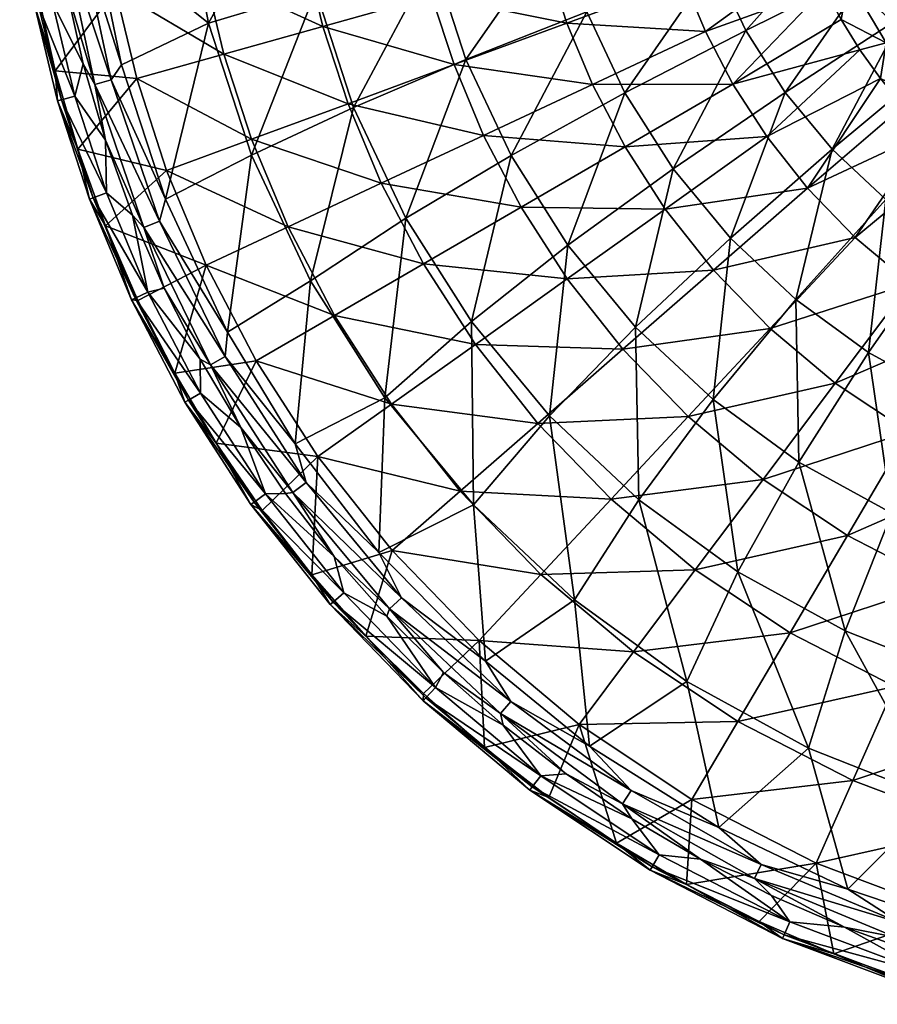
# Model space of a CAD drawing. Header units: inches. Extents: x -225 to 225, y -225 to 225.
# Tile 1 of 11: x -223 to -75, y -217 to -47. Entities that reach past the tile are written whole.
import ezdxf

# ---------------------------------------------------------------- set-up
doc = ezdxf.new("R2010")
doc.units = ezdxf.units.IN
doc.header["$MEASUREMENT"] = 0
doc.layers.add('Layer 1', color=7, linetype='Continuous')

# ---------------------------------------------------------------- blocks, each defined once
blk = doc.blocks.new('Cup')
at = {"color": 9, "true_color": 0xc0c0c0}
mesh = blk.add_polyface(dxfattribs=at)
corners = [(-183.3, -70.36, -20.03), (-190.72, -47.53, -20.03), (-172.17, -41.94, -36.8), (-146.22, -53.82, -51.34), (-125.32, -45.55, -63.46), (-138.4, -70.43, -51.34), (-155.33, -18.32, -51.34), (-151.89, -36.36, -51.34), (-165.63, -62.09, -36.8), (-130.13, -30.77, -63.46), (-133.04, -15.51, -63.46), (-176.14, -21.14, -36.8), (-176.48, 0, -37.57), (-155.59, 0, -51.88), (-133.26, 0, -63.81), (-166.6, -61.46, -57.5), (-148.27, -54.7, -69.48), (-170.94, -48.07, -57.5), (-156.73, -20.31, -69.48), (-157.73, -9.87, -69.48), (-177.22, -11.09, -57.5), (-154.91, -31.29, -69.48), (-134.51, -27.17, -78.84), (-124.31, -58.12, -78.84), (-143.16, -66.93, -69.48), (-128.75, -47.5, -78.84), (-152.14, -42.78, -69.48), (-132.1, -37.15, -78.84), (-136.96, -8.57, -78.84), (-136.09, -17.63, -78.84), (-137.23, 0, -78.84), (-158.04, 0, -69.48), (-174.05, -35.16, -57.5), (-191.49, -38.68, -43.21), (-176.1, -22.82, -57.5), (-177.57, 0, -57.5), (-188.06, -52.89, -43.21), (-183.28, -67.61, -43.21), (-193.74, -25.1, -43.21)]
mesh.append_faces([[corners[k] for k in face] for face in [(0, 1, 2), (3, 4, 5), (2, 6, 7), (3, 8, 7), (2, 7, 8), (4, 3, 9), (7, 9, 3), (10, 9, 7), (2, 8, 0), (11, 6, 2), (6, 10, 7), (11, 12, 13), (11, 2, 1), (13, 6, 11), (6, 13, 14), (14, 10, 6), (15, 16, 17), (18, 19, 20), (18, 21, 22), (23, 16, 24), (25, 26, 16), (21, 26, 27), (28, 19, 29), (26, 25, 27), (27, 22, 21), (28, 30, 31), (29, 19, 18), (17, 32, 33), (26, 32, 17), (34, 32, 21), (26, 17, 16), (32, 26, 21), (19, 31, 35), (29, 18, 22), (18, 20, 34), (19, 28, 31), (15, 17, 36), (15, 36, 37), (34, 38, 32), (18, 34, 21), (20, 19, 35)]], dxfattribs={"color": 9})
mesh = blk.add_polyface(dxfattribs=at)
corners = [(-107.16, -25.18, -73.01), (-83.27, -19.59, -79.88), (-103.23, -37.27, -73.01), (-110.38, -72.72, -63.46), (-97.81, -48.78, -73.01), (-91, -59.52, -73.01), (-118.71, -59.6, -63.46), (-125.32, -45.55, -63.46), (-138.4, -70.43, -51.34), (-130.13, -30.77, -63.46), (-109.54, -12.69, -73.01), (-133.04, -15.51, -63.46), (-85.13, -9.87, -79.88), (-133.26, 0, -63.81), (-109.74, 0, -73.21), (-85.34, 0, -79.97), (-104.78, -48.99, -85.43), (-100.03, -58.07, -85.43), (-84.21, -41.5, -89.23), (-86.74, -35.89, -89.23), (-88.9, -30.15, -89.23), (-108.52, -40.03, -85.43), (-90.68, -24.27, -89.23), (-113.38, -22.9, -85.43), (-111.35, -31.31, -85.43), (-93.89, 0, -89.23), (-115.67, 0, -85.43), (-93.68, -6.15, -89.23), (-114.71, -14.86, -85.43), (-92.07, -18.29, -89.23), (-93.07, -12.25, -89.23), (-115.44, -7.22, -85.43), (-134.51, -27.17, -78.84), (-132.1, -37.15, -78.84), (-128.75, -47.5, -78.84), (-124.31, -58.12, -78.84), (-136.09, -17.63, -78.84), (-136.96, -8.57, -78.84), (-137.23, 0, -78.84), (-148.27, -54.7, -69.48)]
mesh.append_faces([[corners[k] for k in face] for face in [(0, 1, 2), (3, 4, 5), (3, 6, 4), (2, 4, 6), (7, 2, 6), (8, 7, 6), (2, 7, 0), (9, 0, 7), (10, 0, 9), (11, 10, 9), (10, 12, 0), (11, 13, 14), (14, 10, 11), (10, 14, 15), (16, 17, 18), (19, 20, 21), (22, 23, 24), (25, 26, 27), (28, 23, 29), (30, 27, 31), (29, 23, 22), (30, 31, 28), (24, 32, 33), (22, 24, 20), (16, 19, 21), (20, 24, 21), (34, 35, 16), (33, 34, 21), (35, 17, 16), (23, 36, 32), (21, 34, 16), (28, 31, 37), (33, 21, 24), (24, 23, 32), (31, 26, 38), (30, 28, 29), (28, 37, 36), (31, 27, 26), (39, 35, 34), (28, 36, 23), (37, 31, 38)]], dxfattribs={"color": 9})
mesh = blk.add_polyface(dxfattribs=at)
corners = [(-190.72, -47.53, -20.03), (-195.21, -23.96, -20.03), (-176.14, -21.14, -36.8), (-198.15, -77.97, -2.45), (-205.77, -54.75, -2.49), (-210.58, -31.57, -2.51), (-210.4, -58.11), (-208.55, -67.75), (-212.38, -54.53), (-215.39, -41.08), (-215.88, -32.37), (-217.54, -27.49), (-191.49, -38.68, -43.21), (-174.05, -35.16, -57.5), (-193.74, -25.1, -43.21), (-170.94, -48.07, -57.5), (-188.06, -52.89, -43.21), (-203.13, -57.12, -26.98), (-183.28, -67.61, -43.21), (-206.83, -41.78, -26.98), (-209.26, -27.11, -26.98), (-217.24, -55.77, -9.3), (-213.31, -69.31, -9.3), (-220.31, -42.02, -9.3), (-222.51, -28.12, -9.3), (-207.56, -57.33, -0.65), (-212.96, -31.93, -0.66), (-220.78, -44.6, -6.51), (-216.83, -60.98, -6.51), (-223.38, -28.94, -6.51), (-216.16, -60.79, -3.15), (-220.1, -44.46, -3.15), (-222.68, -28.85, -3.15), (-217.72, -43.98, -0.72), (-213.83, -60.13, -0.72), (-220.28, -28.54, -0.72)]
mesh.append_faces([[corners[k] for k in face] for face in [(0, 1, 2), (0, 3, 4), (0, 4, 5), (5, 1, 0), (6, 7, 8), (9, 10, 6), (9, 6, 8), (9, 11, 10), (12, 13, 14), (15, 12, 16), (17, 18, 16), (19, 16, 12), (19, 17, 16), (12, 14, 20), (12, 20, 19), (17, 21, 22), (19, 23, 21), (17, 19, 21), (20, 24, 23), (19, 20, 23), (25, 6, 10), (26, 4, 25), (26, 5, 4), (10, 26, 25), (27, 28, 21), (23, 29, 27), (21, 23, 27), (24, 29, 23), (27, 30, 28), (31, 27, 29), (30, 27, 31), (32, 31, 29), (31, 33, 34), (34, 30, 31), (32, 35, 33), (33, 31, 32), (34, 8, 7), (33, 9, 8), (34, 33, 8), (35, 11, 9), (33, 35, 9)]], dxfattribs={"color": 9})
mesh = blk.add_polyface(dxfattribs=at)
corners = [(-86.74, -35.89, -89.23), (-84.21, -41.5, -89.23), (-80.07, -39.89, -90.85), (-73.54, -50.94, -90.85), (-81.32, -46.9, -89.23), (-78.08, -52.13, -89.23), (-77.08, -38.4, -94.58), (-70.79, -49.03, -94.58), (-74.51, -57.12, -89.23), (-70.61, -61.87, -89.23), (-64.78, -61.69, -90.85), (-62.36, -59.39, -94.58), (-64.5, -55.37, -99.17), (-58.57, -61.61, -99.17), (-69.78, -48.55, -99.17), (-74.33, -41.25, -99.17), (-76, -37.95, -79.88), (-91, -59.52, -73.01), (-97.81, -48.78, -73.01), (-70.7, -46.31, -79.88), (-82.89, -69.31, -73.01), (-49.79, -33.1, -83.98), (-64.39, -53.93, -79.88), (-103.23, -37.27, -73.01), (-80.22, -29, -79.88), (-94.18, -67.15, -85.43), (-100.03, -58.07, -85.43), (-104.78, -48.99, -85.43), (-67.78, -51.25, -105), (-72.9, -43.66, -105), (-61.89, -58.23, -105), (-77.18, -35.55, -105), (-65.62, -51.69, -108.54), (-73.89, -38.97, -108.54), (-65.36, -46.16, -110), (-70.1, -38.57, -110), (-59.79, -53.18, -110)]
mesh.append_faces([[corners[k] for k in face] for face in [(0, 1, 2), (3, 4, 5), (6, 2, 7), (4, 3, 2), (8, 9, 10), (8, 10, 3), (5, 8, 3), (2, 1, 4), (11, 12, 7), (10, 11, 3), (11, 7, 3), (3, 7, 2), (12, 11, 13), (14, 7, 12), (15, 7, 14), (15, 6, 7), (16, 17, 18), (19, 20, 17), (19, 21, 22), (19, 22, 20), (23, 24, 18), (16, 19, 17), (24, 16, 18), (25, 8, 5), (5, 26, 25), (1, 0, 27), (26, 4, 1), (4, 26, 5), (14, 28, 29), (12, 30, 28), (12, 13, 30), (14, 29, 15), (12, 28, 14), (29, 31, 15), (29, 28, 32), (32, 28, 30), (33, 29, 32), (33, 31, 29), (33, 32, 34), (35, 33, 34), (32, 36, 34)]], dxfattribs={"color": 9})
mesh = blk.add_polyface(dxfattribs=at)
corners = [(-183.3, -70.36, -20.03), (-173.08, -92.08, -20.03), (-187.43, -100.99, -2.41), (-198.15, -77.97, -2.45), (-165.63, -62.09, -36.8), (-156.61, -81.25, -36.8), (-190.72, -47.53, -20.03), (-203.89, -80.71), (-201.9, -82.87), (-198.42, -93.36), (-208.55, -67.75), (-210.4, -58.11), (-153.57, -89.15, -57.5), (-160.86, -75.21, -57.5), (-176.97, -82.74, -43.21), (-168.95, -98.08, -43.21), (-166.6, -61.46, -57.5), (-183.28, -67.61, -43.21), (-197.97, -73.03, -26.98), (-191.15, -89.37, -26.98), (-203.13, -57.12, -26.98), (-208.55, -82.55, -9.3), (-202.95, -95.49, -9.3), (-213.31, -69.31, -9.3), (-199.2, -81.76, -0.64), (-187.86, -105.19, -0.63), (-207.56, -57.33, -0.65), (-205.77, -54.75, -2.49), (-211.32, -77.96, -6.51), (-204.04, -95.4, -6.51), (-216.83, -60.98, -6.51), (-217.24, -55.77, -9.3), (-203.41, -95.1, -3.15), (-210.67, -77.72, -3.15), (-216.16, -60.79, -3.15), (-208.39, -76.88, -0.72), (-201.22, -94.08, -0.72), (-213.83, -60.13, -0.72)]
mesh.append_faces([[corners[k] for k in face] for face in [(0, 1, 2), (0, 2, 3), (4, 5, 1), (1, 0, 4), (6, 0, 3), (7, 8, 9), (8, 7, 10), (11, 8, 10), (12, 13, 14), (14, 15, 12), (13, 16, 17), (17, 14, 13), (18, 14, 17), (18, 19, 14), (20, 18, 17), (19, 21, 22), (18, 21, 19), (18, 23, 21), (18, 20, 23), (8, 11, 24), (24, 25, 8), (24, 3, 2), (26, 27, 3), (24, 26, 3), (26, 24, 11), (28, 21, 23), (21, 28, 29), (30, 28, 23), (30, 23, 31), (28, 32, 29), (30, 33, 28), (33, 32, 28), (30, 34, 33), (33, 35, 36), (36, 32, 33), (34, 37, 35), (35, 33, 34), (36, 7, 9), (35, 7, 36), (35, 10, 7), (35, 37, 10)]], dxfattribs={"color": 9})
mesh = blk.add_polyface(dxfattribs=at)
corners = [(-128.56, -85.93, -51.34), (-138.4, -70.43, -51.34), (-118.71, -59.6, -63.46), (-116.86, -100.08, -51.34), (-103.48, -112.64, -51.34), (-116.32, -129.96, -36.8), (-110.38, -72.72, -63.46), (-131.76, -115.46, -36.8), (-144.92, -130.84, -20.03), (-145.26, -99.14, -36.8), (-100.48, -84.69, -63.46), (-160.22, -112.35, -20.03), (-156.61, -81.25, -36.8), (-173.08, -92.08, -20.03), (-146.22, -53.82, -51.34), (-165.63, -62.09, -36.8), (-171.81, -122.5, -26.98), (-147.19, -128.45, -43.21), (-159.06, -113.41, -43.21), (-118.68, -68.9, -78.84), (-111.73, -79.67, -78.84), (-94.18, -67.15, -85.43), (-124.31, -58.12, -78.84), (-100.03, -58.07, -85.43), (-128.68, -91.75, -69.48), (-119.07, -103.92, -69.48), (-103.39, -90.23, -78.84), (-136.68, -79.35, -69.48), (-143.16, -66.93, -69.48), (-133.79, -116.76, -57.5), (-121.11, -129.86, -57.5), (-107.79, -115.58, -69.48), (-144.58, -103.09, -57.5), (-94.82, -126.43, -69.48), (-153.57, -89.15, -57.5), (-160.86, -75.21, -57.5), (-166.6, -61.46, -57.5), (-148.27, -54.7, -69.48), (-168.95, -98.08, -43.21)]
mesh.append_faces([[corners[k] for k in face] for face in [(0, 1, 2), (3, 4, 5), (6, 3, 0), (3, 5, 7), (7, 8, 9), (7, 0, 3), (3, 6, 10), (9, 8, 11), (0, 7, 9), (9, 11, 12), (0, 9, 1), (0, 2, 6), (12, 11, 13), (1, 9, 12), (14, 1, 12), (14, 12, 15), (16, 17, 18), (19, 20, 21), (22, 19, 23), (24, 25, 26), (20, 27, 24), (28, 27, 19), (24, 26, 20), (20, 19, 27), (19, 22, 28), (29, 30, 31), (32, 29, 25), (33, 31, 30), (34, 32, 24), (31, 25, 29), (35, 34, 27), (25, 24, 32), (36, 35, 28), (24, 27, 34), (27, 28, 35), (28, 37, 36), (30, 29, 17), (29, 32, 18), (18, 17, 29), (32, 34, 38), (32, 38, 18)]], dxfattribs={"color": 9})
mesh = blk.add_polyface(dxfattribs=at)
corners = [(-64.78, -61.69, -90.85), (-66.41, -66.35, -89.23), (-61.92, -70.55, -89.23), (-70.61, -61.87, -89.23), (-100.48, -84.69, -63.46), (-103.48, -112.64, -51.34), (-116.86, -100.08, -51.34), (-82.89, -69.31, -73.01), (-89.15, -95.33, -63.46), (-76.58, -104.46, -63.46), (-72.54, -132.28, -51.34), (-88.62, -123.44, -51.34), (-63.34, -85.49, -73.01), (-62.97, -111.95, -63.46), (-73.62, -78.02, -73.01), (-110.38, -72.72, -63.46), (-91, -59.52, -73.01), (-57.18, -60.7, -79.88), (-99.18, -142.41, -36.8), (-64.39, -53.93, -79.88), (-69.4, -92.53, -85.43), (-57.17, -74.45, -89.23), (-74.51, -57.12, -89.23), (-94.18, -67.15, -85.43), (-87.15, -76.06, -85.43), (-78.89, -84.59, -85.43), (-82.34, -109.78, -78.84), (-93.59, -100.36, -78.84), (-94.82, -126.43, -69.48), (-80.23, -136.16, -69.48), (-69.67, -118.23, -78.84), (-58.72, -99.65, -85.43), (-103.39, -90.23, -78.84), (-111.73, -79.67, -78.84), (-100.03, -58.07, -85.43), (-118.68, -68.9, -78.84), (-107.79, -115.58, -69.48), (-55.71, -125.41, -78.84), (-119.07, -103.92, -69.48)]
mesh.append_faces([[corners[k] for k in face] for face in [(0, 1, 2), (1, 0, 3), (4, 5, 6), (4, 7, 8), (9, 10, 11), (12, 13, 9), (9, 8, 14), (8, 11, 5), (4, 15, 16), (9, 14, 12), (13, 10, 9), (17, 12, 14), (8, 7, 14), (9, 11, 8), (11, 18, 5), (19, 14, 7), (4, 16, 7), (8, 5, 4), (19, 17, 14), (2, 20, 21), (22, 23, 24), (24, 1, 3), (22, 24, 3), (25, 2, 1), (1, 24, 25), (20, 2, 25), (26, 20, 27), (28, 29, 30), (31, 26, 30), (32, 27, 25), (26, 31, 20), (33, 32, 24), (27, 20, 25), (32, 25, 24), (33, 24, 23), (23, 34, 35), (36, 28, 26), (29, 37, 30), (27, 38, 36), (28, 30, 26), (36, 26, 27), (27, 32, 38)]], dxfattribs={"color": 9})
mesh = blk.add_polyface(dxfattribs=at)
corners = [(-173.08, -92.08, -20.03), (-160.22, -112.35, -20.03), (-175.74, -120.26, -2.36), (-161.27, -139.09, -2.3), (-187.43, -100.99, -2.41), (-176.16, -128.68), (-177.41, -128.89), (-185.15, -117.49), (-192.17, -105.63), (-190.39, -106.61), (-198.42, -93.36), (-201.9, -82.87), (-168.95, -98.08, -43.21), (-176.97, -82.74, -43.21), (-191.15, -89.37, -26.98), (-182.49, -105.94, -26.98), (-159.06, -113.41, -43.21), (-171.81, -122.5, -26.98), (-196.55, -108.05, -9.3), (-189.39, -120.17, -9.3), (-181.46, -131.83, -9.3), (-202.95, -95.49, -9.3), (-173.85, -126.99, -0.61), (-187.86, -105.19, -0.63), (-199.2, -81.76, -0.64), (-183.4, -130.76, -6.51), (-194.8, -113.09, -6.51), (-192.1, -111.52, -0.72), (-203.41, -95.1, -3.15), (-201.22, -94.08, -0.72), (-204.04, -95.4, -6.51), (-208.55, -82.55, -9.3), (-182.83, -130.36, -3.15), (-194.19, -112.74, -3.15), (-180.86, -128.95, -0.72)]
mesh.append_faces([[corners[k] for k in face] for face in [(0, 1, 2), (1, 3, 2), (0, 2, 4), (5, 6, 7), (7, 8, 9), (8, 10, 9), (11, 9, 10), (9, 5, 7), (12, 13, 14), (15, 16, 12), (15, 17, 16), (18, 15, 14), (12, 14, 15), (17, 19, 20), (15, 18, 19), (17, 15, 19), (14, 21, 18), (9, 22, 5), (23, 9, 11), (9, 23, 22), (23, 4, 2), (22, 23, 2), (23, 24, 4), (25, 19, 26), (19, 18, 26), (27, 28, 29), (21, 30, 18), (26, 18, 30), (31, 30, 21), (26, 32, 25), (30, 33, 26), (26, 33, 32), (28, 33, 30), (33, 27, 34), (34, 32, 33), (8, 27, 29), (28, 27, 33), (34, 7, 6), (27, 8, 7), (34, 27, 7), (29, 10, 8)]], dxfattribs={"color": 9})
mesh = blk.add_polyface(dxfattribs=at)
corners = [(-160.22, -112.35, -20.03), (-144.92, -130.84, -20.03), (-161.27, -139.09, -2.3), (-142.82, -157.88, -2.22), (-140.23, -166.96), (-150.11, -159.85), (-159.43, -148.83), (-159.86, -150.1), (-168.97, -139.76), (-176.16, -128.68), (-177.41, -128.89), (-158.98, -138.75, -26.98), (-172.83, -142.96, -9.3), (-163.52, -153.53, -9.3), (-171.81, -122.5, -26.98), (-147.19, -128.45, -43.21), (-153.55, -163.5, -9.3), (-143.92, -154.32, -26.98), (-181.46, -131.83, -9.3), (-157.37, -146.9, -0.59), (-173.85, -126.99, -0.61), (-138.45, -164.84, -0.57), (-175.74, -120.26, -2.36), (-153.62, -164.72, -6.51), (-169.7, -148.1, -6.51), (-153.15, -164.22, -3.15), (-183.4, -130.76, -6.51), (-180.86, -128.95, -0.72), (-167.35, -146.05, -0.72), (-182.83, -130.36, -3.15), (-189.39, -120.17, -9.3), (-142.97, -172.82, -9.3), (-169.18, -147.65, -3.15), (-134.73, -179.64, -3.15), (-151.49, -162.44, -0.72), (-139.79, -168.95)]
mesh.append_faces([[corners[k] for k in face] for face in [(0, 1, 2), (1, 3, 2), (4, 5, 6), (7, 8, 6), (6, 8, 9), (10, 9, 8), (7, 6, 5), (11, 12, 13), (12, 11, 14), (14, 11, 15), (16, 17, 13), (17, 11, 13), (18, 12, 14), (6, 9, 19), (19, 9, 20), (6, 19, 21), (19, 2, 3), (20, 22, 2), (19, 20, 2), (23, 24, 25), (24, 23, 13), (16, 13, 23), (26, 24, 12), (13, 12, 24), (18, 26, 12), (27, 28, 29), (26, 18, 30), (31, 16, 23), (7, 28, 8), (26, 32, 24), (23, 25, 33), (24, 32, 25), (26, 29, 32), (32, 28, 34), (34, 25, 32), (8, 28, 27), (29, 28, 32), (34, 5, 35), (5, 34, 7), (34, 28, 7), (27, 10, 8)]], dxfattribs={"color": 9})
mesh = blk.add_polyface(dxfattribs=at)
corners = [(-62.97, -111.95, -63.46), (-55.47, -139.04, -51.34), (-72.54, -132.28, -51.34), (-80.17, -197.34, -1.99), (-86.97, -172.94, -20.03), (-64.65, -181.78, -20.03), (-102.49, -186.63, -2.07), (-108, -161.38, -20.03), (-80.62, -152.61, -36.8), (-60.93, -160.41, -36.8), (-124.82, -172.6, -2.15), (-99.18, -142.41, -36.8), (-88.62, -123.44, -51.34), (-116.32, -129.96, -36.8), (-103.48, -112.64, -51.34), (-127.42, -147.27, -20.03), (-119.14, -182.53), (-96.32, -195.46), (-105.64, -192.14), (-117.5, -185.13), (-79.31, -178.53, -43.21), (-52.6, -169.6, -57.5), (-72.09, -162.28, -57.5), (-117.21, -156.28, -43.21), (-126.61, -168.81, -26.98), (-99.18, -168.31, -43.21), (-55.71, -125.41, -78.84), (-80.23, -136.16, -69.48), (-64.16, -144.43, -69.48), (-90.15, -152.98, -57.5), (-106.54, -142.06, -57.5), (-94.82, -126.43, -69.48), (-121.11, -129.86, -57.5), (-108.05, -196.53, -9.3), (-107.13, -181.8, -26.98), (-120.18, -189.37, -9.3), (-57.87, -186.59, -43.21), (-85.67, -192.84, -26.98), (-117.65, -180.25, -0.55), (-95.15, -193.06, -0.53), (-112.77, -191.37, -0.72)]
mesh.append_faces([[corners[k] for k in face] for face in [(0, 1, 2), (3, 4, 5), (4, 3, 6), (4, 6, 7), (8, 9, 5), (8, 2, 9), (8, 5, 4), (7, 6, 10), (1, 9, 2), (4, 11, 8), (11, 12, 8), (11, 4, 7), (2, 8, 12), (7, 13, 11), (13, 14, 11), (13, 7, 15), (16, 17, 18), (19, 16, 18), (20, 21, 22), (23, 24, 25), (26, 27, 28), (29, 22, 28), (30, 29, 27), (31, 32, 30), (28, 27, 29), (30, 27, 31), (33, 34, 35), (21, 20, 36), (22, 29, 25), (22, 25, 20), (29, 30, 23), (29, 23, 25), (37, 36, 20), (34, 20, 25), (34, 37, 20), (35, 34, 24), (24, 34, 25), (38, 39, 16), (38, 10, 6), (39, 38, 6), (40, 19, 18)]], dxfattribs={"color": 9})
mesh = blk.add_polyface(dxfattribs=at)
corners = [(-108, -161.38, -20.03), (-124.82, -172.6, -2.15), (-127.42, -147.27, -20.03), (-142.82, -157.88, -2.22), (-144.92, -130.84, -20.03), (-131.76, -115.46, -36.8), (-116.32, -129.96, -36.8), (-119.14, -182.53), (-117.5, -185.13), (-128.89, -177.39), (-140.23, -166.96), (-139.79, -168.95), (-150.11, -159.85), (-106.54, -142.06, -57.5), (-121.11, -129.86, -57.5), (-133.24, -142.87, -43.21), (-117.21, -156.28, -43.21), (-147.19, -128.45, -43.21), (-143.92, -154.32, -26.98), (-126.61, -168.81, -26.98), (-158.98, -138.75, -26.98), (-131.85, -181.45, -9.3), (-120.18, -189.37, -9.3), (-142.97, -172.82, -9.3), (-153.55, -163.5, -9.3), (-117.65, -180.25, -0.55), (-138.45, -164.84, -0.57), (-159.43, -148.83), (-157.37, -146.9, -0.59), (-135.15, -180.19, -6.51), (-114.35, -194.06, -6.51), (-134.73, -179.64, -3.15), (-133.27, -177.7, -0.72), (-112.77, -191.37, -0.72), (-153.62, -164.72, -6.51), (-114, -193.46, -3.15), (-153.15, -164.22, -3.15), (-151.49, -162.44, -0.72)]
mesh.append_faces([[corners[k] for k in face] for face in [(0, 1, 2), (2, 1, 3), (2, 3, 4), (5, 6, 2), (5, 2, 4), (7, 8, 9), (10, 7, 9), (11, 12, 10), (11, 10, 9), (13, 14, 15), (13, 15, 16), (14, 17, 15), (18, 16, 15), (16, 18, 19), (20, 15, 17), (20, 18, 15), (21, 22, 19), (19, 23, 21), (18, 24, 23), (19, 18, 23), (25, 10, 26), (10, 25, 7), (26, 10, 27), (26, 3, 1), (25, 26, 1), (26, 28, 3), (22, 29, 30), (31, 32, 33), (34, 29, 23), (21, 23, 29), (22, 21, 29), (29, 35, 30), (34, 31, 29), (29, 31, 35), (8, 33, 32), (31, 33, 35), (36, 37, 32), (36, 32, 31), (32, 9, 8), (32, 11, 9), (32, 37, 11)]], dxfattribs={"color": 9})
mesh = blk.add_polyface(dxfattribs=at)
corners = [(-64.65, -181.78, -20.03), (-55.99, -205.49, -1.91), (-80.17, -197.34, -1.99), (-71.94, -205.61), (-67.76, -208.54), (-80.72, -203.87), (-96.32, -195.46), (-93.36, -198.4), (-105.64, -192.14), (-54.52, -212.38), (-69.31, -213.31, -9.3), (-55.78, -217.24, -9.3), (-62.51, -201.54, -26.98), (-95.5, -202.93, -9.3), (-82.56, -208.53, -9.3), (-85.67, -192.84, -26.98), (-57.87, -186.59, -43.21), (-108.05, -196.53, -9.3), (-107.13, -181.8, -26.98), (-71.09, -203.14, -0.51), (-95.15, -193.06, -0.53), (-119.14, -182.53), (-46.19, -210.19, -0.49), (-102.49, -186.63, -2.07), (-66.72, -215.13, -6.51), (-91.44, -205.85, -6.51), (-120.18, -189.37, -9.3), (-114.35, -194.06, -6.51), (-66.52, -214.47, -3.15), (-90.18, -202.99, -0.72), (-114, -193.46, -3.15), (-112.77, -191.37, -0.72), (-65.8, -212.15, -0.72), (-91.16, -205.21, -3.15)]
mesh.append_faces([[corners[k] for k in face] for face in [(0, 1, 2), (3, 4, 5), (6, 7, 8), (3, 5, 6), (7, 6, 5), (4, 3, 9), (10, 11, 12), (13, 14, 15), (16, 15, 12), (10, 12, 14), (12, 15, 14), (13, 15, 17), (15, 18, 17), (19, 6, 20), (20, 6, 21), (22, 3, 19), (19, 3, 6), (19, 2, 1), (20, 23, 2), (19, 20, 2), (10, 24, 11), (17, 25, 13), (14, 25, 24), (17, 26, 27), (25, 28, 24), (17, 27, 25), (14, 13, 25), (14, 24, 10), (29, 30, 31), (4, 9, 32), (7, 5, 29), (27, 33, 25), (28, 25, 33), (27, 30, 33), (33, 29, 32), (32, 28, 33), (29, 31, 8), (30, 29, 33), (4, 32, 5), (32, 29, 5), (8, 7, 29)]], dxfattribs={"color": 9})

msp = doc.modelspace()

# ---------------------------------------------------------------- block references
at = {"layer": 'Layer 1'}
msp.add_blockref('Cup', (0, 0), dxfattribs=at)

doc.saveas('drawing.dxf')
